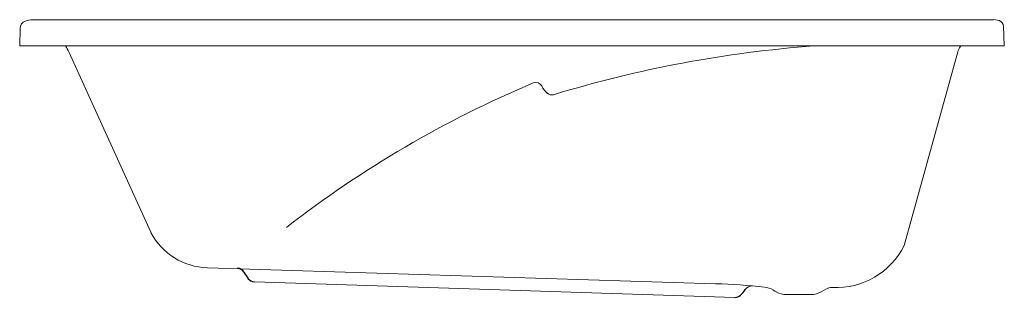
# Model space of a CAD drawing. Header units: millimetres. Extents: x 0 to 1.5, y 0 to 0.42.
import ezdxf

# ---------------------------------------------------------------- set-up
doc = ezdxf.new("R2010")
doc.units = ezdxf.units.MM
doc.layers.add('BLOCKS', color=3, linetype='Continuous')

msp = doc.modelspace()

# ---------------------------------------------------------------- linework, layer by layer
at = {"layer": 'BLOCKS', "lineweight": 0}
for p, q in [((1.4836, 0.4237), (0.0198, 0.4237)), ((0.0006, 0.4102), (0, 0.3837)), ((1.4988, 0.414), (1.5, 0.3837)), ((1.5, 0.3837), (0, 0.3837)), ((1.4328, 0.3823), (1.4338, 0.3837)), ((0.1997, 0.0993), (0.0748, 0.3744)), ((1.3473, 0.0792), (1.4293, 0.3747)), ((0.286, 0.045), (1.06, 0.0208)), ((0.3576, 0.0236), (1.0896, 0)), ((1.2095, 0.0045), (1.1641, 0.0045))]:
    msp.add_line(p, q, dxfattribs=at)
for centre, radius, start, end in [((0.0131, 0.4099), 0.0126, 110.7971, 178.87), ((0.0198, 0.3924), 0.0313, 90, 110.7971), ((1.4836, 0.3963), 0.0275, 71.3386, 95.3368), ((1.4893, 0.4133), 0.00949, 0.4411, 71.3386), ((-0.0239, 0.3296), 0.1084, 24.4106, 29.9383), ((1.3473, -1.4414), 1.8303, 94.2884, 106.9671), ((1.4541, 0.3679), 0.0258, 145.9537, 164.489), ((1.4325, -1.2128), 1.6716, 112.8862, 127.871), ((0.7863, 0.318), 0.01, 27.066, 112.8862), ((0.8286, 0.3396), 0.0375, 207.066, 229.0601), ((0.8106, 0.3189), 0.01, 229.0601, 285.0406), ((0.2888, 0.1452), 0.1002, 207.5308, 268.3839), ((1.2444, 0.1296), 0.1146, 266.8315, 333.911), ((1.0349, -0.8712), 0.8924, 83.5743, 88.3839), ((1.1155, 0.0055), 0.012, 84.7481, 147.4327), ((1.1312, -0.0162), 0.032, 58.9424, 83.5743), ((1.2373, -0.0018), 0.017, 87.3772, 122.877), ((1.1868, 0.0762), 0.0759, 238.9424, 249.1909), ((1.1641, 0.0165), 0.012, 249.1909, 269.9911), ((1.2095, 0.0165), 0.012, 269.9911, 290.7914), ((1.1868, 0.0762), 0.0759, 290.7914, 302.877)]:
    msp.add_arc(centre, radius, start, end, dxfattribs=at)
at = {"layer": 'BLOCKS'}
for centre, radius, start, end in [((0.3313, 0.0323), 0.012, 30.5827, 88.3839), ((0.4422, 0.0979), 0.1168, 210.5827, 216.46), ((0.3579, 0.0356), 0.012, 216.46, 268.3839), ((1.0899, 0.012), 0.012, 268.3839, 313.2376), ((1.0668, 0.0366), 0.0458, 313.2376, 327.4327)]:
    msp.add_arc(centre, radius, start, end, dxfattribs=at)

doc.saveas('drawing.dxf')
